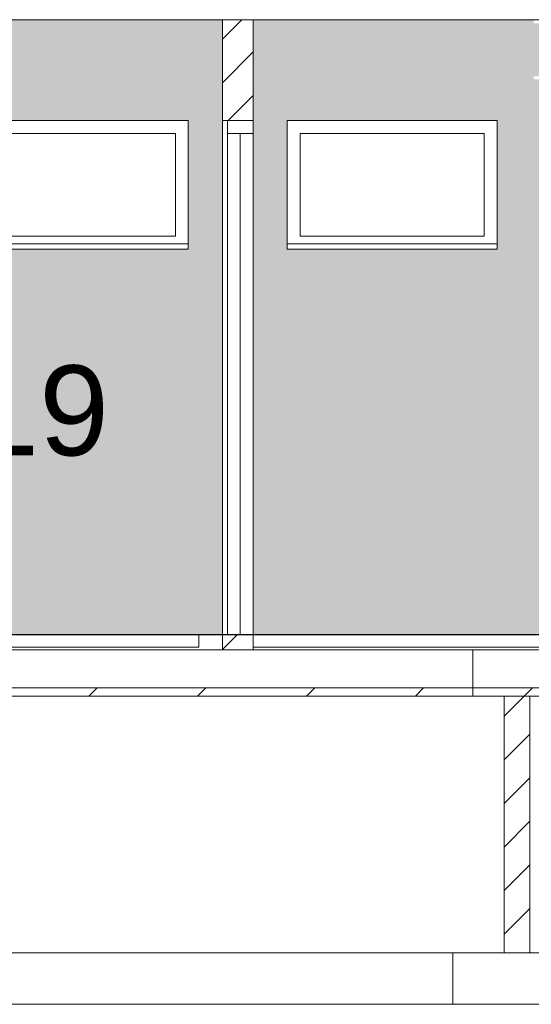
# Model space of a CAD drawing. Header units: millimetres. Extents: x 37681 to 219932, y -4585 to 8657.
# Tile 17 of 53: x 48792 to 50787, y -1440 to 2393. Entities that reach past the tile are written whole.
import ezdxf

# ---------------------------------------------------------------- set-up
doc = ezdxf.new("R2010")
doc.units = ezdxf.units.MM
doc.linetypes.add('ARC Level Line', pattern=[32, 6, -5, 16, -5])
for name, color, linetype, lineweight in [('A--A23__Vloeren', 8, 'Continuous', 15), ('A--A2__Ruwbouw', 8, 'Continuous', 15), ('A--AR9__AlgVoorz', 1, 'Continuous', 9), ('A--L$01A__Algemeen', 7, 'Continuous', 9), ('A--L21__Buitenwanden', 3, 'Continuous', 9), ('A--L22__Binnenwanden', 2, 'Continuous', 9), ('A--L23__Vloeren', 3, 'Continuous', 9), ('A--L3__Afbouw', 2, 'Continuous', 9), ('A--LR9__AlgVoorz', 7, 'Continuous', 9), ('A--TR9__AlgVoorz', 1, 'Continuous', 13), ('AutoCAD onderlegger RVB bg_dwg', 8, 'Continuous', 9), ('X-L21_C_buitenwanden', 10, 'Continuous', 30), ('X-L22_C_binnenwand', 250, 'Continuous', 15), ('X-L32_C_binnenwandopeningen', 3, 'Continuous', 9), ('X-L74_C_sanitair', 5, 'Continuous', 9)]:
    doc.layers.add(name, color=color, linetype=linetype, lineweight=lineweight)
doc.styles.add('Arial_1', font='arial.ttf', dxfattribs={"height": 350})
pattern_1 = [(45, (48887.76, 2980), (-212.132, 212.132), [])]
pattern_2 = [(45, (48887.76, 2980), (-84.853, 84.853), [])]

# ---------------------------------------------------------------- blocks, each defined once
blk = doc.blocks.new('AutoCAD onderlegger RVB bg_dwg_DVDVB_74_-S-_Toilet-1436063-A')
at = {"layer": 'X-L74_C_sanitair'}
for p, q in [((49992.2, 0), (49988, 0)), ((49990.4, 0), (49988.4, 0)), ((49995.4, 0), (49989.9, 0)), ((49992.4, 0), (50044.4, 0)), ((50032.4, 0), (49995.4, 0)), ((50006.3, 0), (49997, 0)), ((50004.1, 0), (49997, 0)), ((50031.1, 0), (50004.1, 0)), ((50006.4, 0), (50502.4, 0)), ((50143.6, 0), (50031.1, 0)), ((50043.8, 0), (50032.7, 0)), ((50043.4, 0), (50046.4, 0)), ((50071.8, 0), (50044.1, 0)), ((50073.4, 0), (50044.4, 0)), ((50061.4, 0), (50102.4, 0)), ((50093.5, 0), (50069.5, 0)), ((50076.4, 0), (50071.4, 0)), ((50169.3, 0), (50072.4, 0)), ((50121.7, 0), (50110.1, 0)), ((50143.6, 0), (50121.7, 0)), ((50153.7, 0), (50139.8, 0)), ((50364.9, 0), (50143.6, 0)), ((50153.4, 0), (50197.4, 0)), ((50357.4, 0), (50153.7, 0)), ((50339.7, 0), (50169.3, 0)), ((50219.4, 0), (50197.4, 0)), ((50289.4, 0), (50219.4, 0)), ((50311.4, 0), (50289.4, 0)), ((50355.4, 0), (50311.4, 0)), ((50436.6, 0), (50339.7, 0)), ((50370.9, 0), (50357.4, 0)), ((50387.2, 0), (50365.4, 0)), ((50477.5, 0), (50365.4, 0)), ((50398.8, 0), (50387.2, 0)), ((50397.4, 0), (50438.4, 0)), ((50429.5, 0), (50405.5, 0)), ((50505, 0), (50477.5, 0)), ((50512, 0), (50502.7, 0)), ((50512, 0), (50505, 0))]:
    blk.add_line(p, q, dxfattribs=at)
blk = doc.blocks.new('AutoCAD onderlegger RVB bg_dwg_DVDVB_74_-S-_Toilet-1436067-A')
at = {"layer": 'X-L74_C_sanitair'}
for p, q in [((48999.2, 0), (48995, 0)), ((48997.4, 0), (48995.4, 0)), ((49002.4, 0), (48996.9, 0)), ((48999.4, 0), (49051.4, 0)), ((49039.4, 0), (49002.4, 0)), ((49013.3, 0), (49004, 0)), ((49011.1, 0), (49004, 0)), ((49038.1, 0), (49011.1, 0)), ((49013.4, 0), (49509.4, 0)), ((49150.6, 0), (49038.1, 0)), ((49050.8, 0), (49039.7, 0)), ((49050.4, 0), (49053.4, 0)), ((49078.8, 0), (49051.1, 0)), ((49080.4, 0), (49051.4, 0)), ((49068.4, 0), (49109.4, 0)), ((49100.5, 0), (49076.5, 0)), ((49083.4, 0), (49078.4, 0)), ((49176.3, 0), (49079.4, 0)), ((49128.7, 0), (49117.1, 0)), ((49150.6, 0), (49128.7, 0)), ((49160.7, 0), (49146.8, 0)), ((49371.9, 0), (49150.6, 0)), ((49160.4, 0), (49204.4, 0)), ((49364.4, 0), (49160.7, 0)), ((49346.7, 0), (49176.3, 0)), ((49226.4, 0), (49204.4, 0)), ((49296.4, 0), (49226.4, 0)), ((49318.4, 0), (49296.4, 0)), ((49362.4, 0), (49318.4, 0)), ((49443.6, 0), (49346.7, 0)), ((49377.9, 0), (49364.4, 0)), ((49394.2, 0), (49372.4, 0)), ((49484.5, 0), (49372.4, 0)), ((49405.8, 0), (49394.2, 0)), ((49404.4, 0), (49445.4, 0)), ((49436.5, 0), (49412.5, 0)), ((49512, 0), (49484.5, 0)), ((49519, 0), (49509.7, 0)), ((49519, 0), (49512, 0))]:
    blk.add_line(p, q, dxfattribs=at)
blk = doc.blocks.new('AutoCAD onderlegger RVB bg_dwg_DVDVB_74_-S-_Urinoir-1436133-A')
at = {"layer": 'X-L74_C_sanitair'}
blk.add_line((49718.4, 0), (49668.4, 0), dxfattribs=at)
for points, weights in [([(49515.9, 0), (49515.9, 0), (49693.4, 0)], [1, 0.707106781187, 1]), ([(49612.8, 0), (49554.3, 0), (49553.8, 0)], [1, 0.708733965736, 0.99676371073]), ([(49553.8, 0), (49587, 0), (49689.9, 0)], [1, 0.817166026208, 0.992380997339]), ([(49825.9, 0), (49792.7, 0), (49689.9, 0)], [1, 0.817166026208, 0.992380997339]), ([(49693.4, 0), (49870.9, 0), (49870.9, 0)], [1, 0.707106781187, 1]), ([(49765.9, 0), (49825.4, 0), (49825.9, 0)], [1, 0.708733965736, 0.99676371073])]:
    blk.add_rational_spline(points, weights, degree=2, dxfattribs=at)
for points in [[(49870.9, 0), (49693.8, 0), (49515.9, 0)], [(49552.8, 0), (49553.3, 0), (49553.8, 0)], [(49553.8, 0), (49552.8, 0), (49552.8, 0)], [(49692.8, 0), (49652.8, 0), (49612.8, 0)], [(49686.8, 0), (49725.8, 0), (49764.8, 0)], [(49764.8, 0), (49765.4, 0), (49765.9, 0)], [(49824.8, 0), (49825.4, 0), (49825.9, 0)], [(49825.9, 0), (49825.4, 0), (49824.8, 0)]]:
    blk.add_open_spline(points, degree=2, dxfattribs=at)
blk = doc.blocks.new('AutoCAD onderlegger RVB bg_dwg_DVDVB_74_-S-_Urinoir-1436134-A')
at = {"layer": 'X-L74_C_sanitair'}
blk.add_line((50333.4, 0), (50283.4, 0), dxfattribs=at)
for points, weights in [([(50130.9, 0), (50130.9, 0), (50308.4, 0)], [1, 0.707106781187, 1]), ([(50227.8, 0), (50169.3, 0), (50168.8, 0)], [1, 0.708733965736, 0.99676371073]), ([(50168.8, 0), (50202, 0), (50304.9, 0)], [1, 0.817166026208, 0.992380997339]), ([(50440.9, 0), (50407.7, 0), (50304.9, 0)], [1, 0.817166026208, 0.992380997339]), ([(50308.4, 0), (50485.9, 0), (50485.9, 0)], [1, 0.707106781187, 1]), ([(50380.9, 0), (50440.4, 0), (50440.9, 0)], [1, 0.708733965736, 0.99676371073])]:
    blk.add_rational_spline(points, weights, degree=2, dxfattribs=at)
for points in [[(50485.9, 0), (50308.8, 0), (50130.9, 0)], [(50167.8, 0), (50168.3, 0), (50168.8, 0)], [(50168.8, 0), (50167.8, 0), (50167.8, 0)], [(50307.8, 0), (50267.8, 0), (50227.8, 0)], [(50301.8, 0), (50340.8, 0), (50379.8, 0)], [(50379.8, 0), (50380.4, 0), (50380.9, 0)], [(50439.8, 0), (50440.4, 0), (50440.9, 0)], [(50440.9, 0), (50440.4, 0), (50439.8, 0)]]:
    blk.add_open_spline(points, degree=2, dxfattribs=at)
blk = doc.blocks.new('AutoCAD onderlegger RVB bg_dwg_DVDVB_74_-S-_Urinoir-1436137-A')
at = {"layer": 'X-L74_C_sanitair'}
blk.add_line((49081.4, 0), (49031.4, 0), dxfattribs=at)
for points, weights in [([(48878.9, 0), (48878.9, 0), (49056.4, 0)], [1, 0.707106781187, 1]), ([(48975.8, 0), (48917.3, 0), (48916.8, 0)], [1, 0.708733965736, 0.99676371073]), ([(48916.8, 0), (48950, 0), (49052.9, 0)], [1, 0.817166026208, 0.992380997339]), ([(49188.9, 0), (49155.7, 0), (49052.9, 0)], [1, 0.817166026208, 0.992380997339]), ([(49056.4, 0), (49233.9, 0), (49233.9, 0)], [1, 0.707106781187, 1]), ([(49128.9, 0), (49188.4, 0), (49188.9, 0)], [1, 0.708733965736, 0.99676371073])]:
    blk.add_rational_spline(points, weights, degree=2, dxfattribs=at)
for points in [[(49233.9, 0), (49056.8, 0), (48878.9, 0)], [(48915.8, 0), (48916.3, 0), (48916.8, 0)], [(48916.8, 0), (48915.8, 0), (48915.8, 0)], [(49055.8, 0), (49015.8, 0), (48975.8, 0)], [(49049.8, 0), (49088.8, 0), (49127.8, 0)], [(49127.8, 0), (49128.4, 0), (49128.9, 0)], [(49187.8, 0), (49188.4, 0), (49188.9, 0)], [(49188.9, 0), (49188.4, 0), (49187.8, 0)]]:
    blk.add_open_spline(points, degree=2, dxfattribs=at)
blk = doc.blocks.new('AutoCAD onderlegger RVB bg_dwg_DVDVB_74_-S-_DoucheWaterpunt-1436139-A')
at = {"layer": 'X-L74_C_sanitair'}
for p, q in [((49150.4, 0), (49500.4, 0)), ((49201.4, 0), (49449.4, 0)), ((49201.4, 0), (49449.4, 0))]:
    blk.add_line(p, q, dxfattribs=at)
blk = doc.blocks.new('AutoCAD onderlegger RVB bg_dwg_DVDVB_74_-S-_DoucheWaterpunt-1436140-A')
at = {"layer": 'X-L74_C_sanitair'}
for p, q in [((49895.4, 0), (50245.4, 0)), ((49946.4, 0), (50194.4, 0)), ((49946.4, 0), (50194.4, 0))]:
    blk.add_line(p, q, dxfattribs=at)
blk = doc.blocks.new('AutoCAD onderlegger RVB bg_dwg_DVDVB_74_-S-_Wasbak-1436192-A')
at = {"layer": 'X-L74_C_sanitair'}
for p, q in [((49957.7, 0), (49800.9, 0)), ((49957.4, 0), (50115.4, 0)), ((50036.4, 0), (49991.4, 0)), ((49999.4, 0), (50007.4, 0)), ((50066.2, 0), (50006.2, 0)), ((50056.2, 0), (50018.2, 0)), ((50056.2, 0), (50018.2, 0)), ((50053.7, 0), (50020.5, 0)), ((50053.7, 0), (50020.5, 0)), ((50081.4, 0), (50036.4, 0)), ((50073.4, 0), (50065.4, 0)), ((50114.8, 0), (50271.6, 0))]:
    blk.add_line(p, q, dxfattribs=at)
for points in [[(49761.4, 0), (49766.1, 0), (49944.9, 0)], [(49943.9, 0), (49805.1, 0), (49801.2, 0)], [(50127.4, 0), (50306.4, 0), (50311.2, 0)], [(50271.3, 0), (50267.4, 0), (50128.6, 0)]]:
    blk.add_rational_spline(points, [1, 0.707108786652, 1], degree=2, dxfattribs=at)
for points in [[(50311.4, 0), (50036.4, 0), (49761.4, 0)], [(49945.4, 0), (49944.7, 0), (49943.9, 0)], [(49944.9, 0), (50036.4, 0), (50127.4, 0)], [(50127.4, 0), (50036.4, 0), (49945.4, 0)], [(50128.6, 0), (50128, 0), (50127.4, 0)], [(50311.2, 0), (50311.4, 0), (50311.4, 0)]]:
    blk.add_open_spline(points, degree=2, dxfattribs=at)
blk = doc.blocks.new('AutoCAD onderlegger RVB bg_dwg_DVDVB_74_-S-_Wasbak-1436195-A')
at = {"layer": 'X-L74_C_sanitair'}
for p, q in [((48938.7, 0), (48781.9, 0)), ((48938.4, 0), (49096.4, 0)), ((49017.4, 0), (48972.4, 0)), ((48980.4, 0), (48988.4, 0)), ((49047.2, 0), (48987.2, 0)), ((49037.2, 0), (48999.2, 0)), ((49037.2, 0), (48999.2, 0)), ((49034.7, 0), (49001.5, 0)), ((49034.7, 0), (49001.5, 0)), ((49062.4, 0), (49017.4, 0)), ((49054.4, 0), (49046.4, 0)), ((49095.8, 0), (49252.6, 0))]:
    blk.add_line(p, q, dxfattribs=at)
for points in [[(48742.4, 0), (48747.1, 0), (48925.9, 0)], [(48924.9, 0), (48786.1, 0), (48782.2, 0)], [(49108.4, 0), (49287.4, 0), (49292.2, 0)], [(49252.3, 0), (49248.4, 0), (49109.6, 0)]]:
    blk.add_rational_spline(points, [1, 0.707108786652, 1], degree=2, dxfattribs=at)
for points in [[(49292.4, 0), (49017.4, 0), (48742.4, 0)], [(48926.4, 0), (48925.7, 0), (48924.9, 0)], [(48925.9, 0), (49017.4, 0), (49108.4, 0)], [(49108.4, 0), (49017.4, 0), (48926.4, 0)], [(49109.6, 0), (49109, 0), (49108.4, 0)], [(49292.2, 0), (49292.4, 0), (49292.4, 0)]]:
    blk.add_open_spline(points, degree=2, dxfattribs=at)
blk = doc.blocks.new('AutoCAD onderlegger RVB bg_dwg_DVDVB_74_-S-_Aanrecht-1436267-A')
at = {"layer": 'X-L74_C_sanitair'}
for p, q in [((48614.4, 0), (50434.4, 0)), ((50434.4, 0), (48614.4, 0))]:
    blk.add_line(p, q, dxfattribs=at)
blk = doc.blocks.new('AutoCAD onderlegger RVB bg_dwg_DVDVB_74_-S-_Spoelbak-1436274-A')
at = {"layer": 'X-L74_C_sanitair'}
for p, q in [((44926.5, 0), (44376.5, 0)), ((44891.5, 0), (44411.5, 0))]:
    blk.add_line(p, q, dxfattribs=at)
blk = doc.blocks.new('AutoCAD onderlegger RVB bg_dwg_DVDVB_32_-S-_Deur-1436361-A')
at = {"layer": 'X-L32_C_binnenwandopeningen'}
for p, q in [((49370.4, 0), (49550.4, 0)), ((49550.4, 0), (49370.4, 0)), ((49370.4, 0), (49550.4, 0)), ((49370.4, 0), (49550.4, 0))]:
    blk.add_line(p, q, dxfattribs=at)
blk = doc.blocks.new('AutoCAD onderlegger RVB bg_dwg_DVDVB_32_-S-_Deur-1436364-A')
at = {"layer": 'X-L32_C_binnenwandopeningen'}
for p, q in [((50742.4, 0), (49842.4, 0)), ((49842.4, 0), (50742.4, 0)), ((50742.4, 0), (49842.4, 0))]:
    blk.add_line(p, q, dxfattribs=at)
blk = doc.blocks.new('AutoCAD onderlegger RVB bg_dwg_DVDVB_32_-S-_Deur-1436368-A')
at = {"layer": 'X-L32_C_binnenwandopeningen'}
for p, q in [((48842.4, 0), (49742.4, 0)), ((49742.4, 0), (48842.4, 0)), ((48842.4, 0), (49742.4, 0))]:
    blk.add_line(p, q, dxfattribs=at)
blk = doc.blocks.new('AutoCAD onderlegger RVB bg_dwg_DVDVB_32_-S-_DraairichtingEnkel-1436553-A')
at = {"layer": 'X-L32_C_binnenwandopeningen'}
for p, q in [((50357.7, 0), (49460.4, 0)), ((49491.4, 0), (49582.4, 0))]:
    blk.add_line(p, q, dxfattribs=at)
blk = doc.blocks.new('AutoCAD onderlegger RVB bg_dwg_DVDVB_32_-S-_DraairichtingEnkel-1436557-A')
at = {"layer": 'X-L32_C_binnenwandopeningen'}
for p, q in [((48560.5, 0), (49460.4, 0)), ((49460.4, 0), (48560.5, 0))]:
    blk.add_line(p, q, dxfattribs=at)
blk = doc.blocks.new('AutoCAD onderlegger RVB bg_dwg_DVDVB_32_-S-_DraairichtingEnkel-1436559-A')
at = {"layer": 'X-L32_C_binnenwandopeningen'}
blk.add_line((49842.4, 0), (50742.4, 0), dxfattribs=at)
blk = doc.blocks.new('AutoCAD onderlegger RVB bg_dwg_DVDVB_32_-S-_DraairichtingEnkel-1436560-A')
at = {"layer": 'X-L32_C_binnenwandopeningen'}
blk.add_line((49742.4, 0), (48842.4, 0), dxfattribs=at)
blk = doc.blocks.new('AutoCAD onderlegger RVB bg_dwg_DVDVB_32_-S-_DraairichtingEnkel-1436607-A')
at = {"layer": 'X-L32_C_binnenwandopeningen'}
for p, q in [((49035.4, 0), (48135.4, 0)), ((48135.4, 0), (49035.4, 0))]:
    blk.add_line(p, q, dxfattribs=at)
blk = doc.blocks.new('AutoCAD onderlegger RVB bg_dwg_DVDVB_32_-S-_Raam-1436865-A')
at = {"layer": 'X-L32_C_binnenwandopeningen', "color": 1}
blk.add_line((49550.4, 0), (49370.4, 0), dxfattribs=at)
blk.add_line((49550.4, 0), (49370.4, 0), dxfattribs=at)
at = {"layer": 'X-L32_C_binnenwandopeningen'}
for p, q in [((49370.4, 0), (49550.4, 0)), ((49550.4, 0), (49370.4, 0))]:
    blk.add_line(p, q, dxfattribs=at)
blk = doc.blocks.new('AutoCAD onderlegger RVB bg_dwg_DVDVB_32_-S-_Deur-1437053-A')
at = {"layer": 'X-L32_C_binnenwandopeningen'}
for p, q in [((49370.4, 0), (49550.4, 0)), ((49370.4, 0), (49550.4, 0)), ((49550.4, 0), (49491.4, 0)), ((49491.4, 0), (49550.4, 0))]:
    blk.add_line(p, q, dxfattribs=at)
blk = doc.blocks.new('AutoCAD onderlegger RVB bg_dwg-1435877-A')
at = {"layer": 'X-L21_C_buitenwanden'}
blk.add_line((47054.4, 0), (53734.4, 0), dxfattribs=at)
at = {"layer": 'X-L22_C_binnenwand'}
for p, q in [((44170.4, 0), (50742.4, 0)), ((52980.4, 0), (44170.4, 0)), ((50742.4, 0), (44170.4, 0)), ((53464.4, 0), (46739.4, 0)), ((46739.4, 0), (53464.4, 0)), ((53464.4, 0), (46739.4, 0)), ((46739.4, 0), (53464.4, 0)), ((46739.4, 0), (53464.4, 0)), ((46739.4, 0), (53464.4, 0)), ((46739.4, 0), (53464.4, 0)), ((53464.4, 0), (46739.4, 0)), ((53464.4, 0), (46739.4, 0)), ((53464.4, 0), (46739.4, 0)), ((59453.2, 0), (46800.4, 0)), ((46800.4, 0), (53734.4, 0)), ((47842.4, 0), (50742.4, 0)), ((48030.4, 0), (49400.4, 0)), ((49400.4, 0), (48030.4, 0)), ((48130.4, 0), (49400.4, 0)), ((48239.4, 0), (52980.4, 0)), ((52980.4, 0), (48239.4, 0)), ((52980.4, 0), (48240.4, 0)), ((48240.4, 0), (51240.4, 0)), ((51240.4, 0), (48240.4, 0)), ((48240.4, 0), (52980.4, 0)), ((48614.4, 0), (53464.4, 0)), ((53464.4, 0), (48614.4, 0)), ((48614.4, 0), (53464.4, 0)), ((53464.4, 0), (48614.4, 0)), ((53464.4, 0), (48614.4, 0)), ((53464.4, 0), (48614.4, 0)), ((53464.4, 0), (48614.4, 0)), ((48614.4, 0), (53464.4, 0)), ((48614.4, 0), (53464.4, 0)), ((48614.4, 0), (53464.4, 0)), ((48842.4, 0), (49742.4, 0)), ((49742.4, 0), (48842.4, 0)), ((49582.4, 0), (49520.4, 0)), ((49520.4, 0), (53080.4, 0)), ((49842.4, 0), (50742.4, 0)), ((50742.4, 0), (49842.4, 0)), ((50742.4, 0), (52980.4, 0))]:
    blk.add_line(p, q, dxfattribs=at)
for name, p in [('AutoCAD onderlegger RVB bg_dwg_DVDVB_32_-S-_DraairichtingEnkel-1436607-A', (0, 0)), ('AutoCAD onderlegger RVB bg_dwg_DVDVB_32_-S-_DraairichtingEnkel-1436557-A', (0, 0)), ('AutoCAD onderlegger RVB bg_dwg_DVDVB_74_-S-_Aanrecht-1436267-A', (0, 0)), ('AutoCAD onderlegger RVB bg_dwg_DVDVB_74_-S-_Wasbak-1436195-A', (0, 0)), ('AutoCAD onderlegger RVB bg_dwg_DVDVB_32_-S-_Deur-1436368-A', (0, 0)), ('AutoCAD onderlegger RVB bg_dwg_DVDVB_32_-S-_DraairichtingEnkel-1436560-A', (0, 0)), ('AutoCAD onderlegger RVB bg_dwg_DVDVB_74_-S-_Urinoir-1436137-A', (0, 0)), ('AutoCAD onderlegger RVB bg_dwg_DVDVB_74_-S-_Toilet-1436067-A', (0, 0)), ('AutoCAD onderlegger RVB bg_dwg_DVDVB_74_-S-_DoucheWaterpunt-1436139-A', (0, 0)), ('AutoCAD onderlegger RVB bg_dwg_DVDVB_74_-S-_Spoelbak-1436274-A', (4873, 0)), ('AutoCAD onderlegger RVB bg_dwg_DVDVB_32_-S-_Deur-1436361-A', (0, 0)), ('AutoCAD onderlegger RVB bg_dwg_DVDVB_32_-S-_Raam-1436865-A', (0, 0)), ('AutoCAD onderlegger RVB bg_dwg_DVDVB_32_-S-_Deur-1437053-A', (0, 0)), ('AutoCAD onderlegger RVB bg_dwg_DVDVB_32_-S-_DraairichtingEnkel-1436553-A', (0, 0)), ('AutoCAD onderlegger RVB bg_dwg_DVDVB_74_-S-_Urinoir-1436133-A', (0, 0)), ('AutoCAD onderlegger RVB bg_dwg_DVDVB_74_-S-_Wasbak-1436192-A', (0, 0)), ('AutoCAD onderlegger RVB bg_dwg_DVDVB_32_-S-_Deur-1436364-A', (0, 0)), ('AutoCAD onderlegger RVB bg_dwg_DVDVB_32_-S-_DraairichtingEnkel-1436559-A', (0, 0)), ('AutoCAD onderlegger RVB bg_dwg_DVDVB_74_-S-_DoucheWaterpunt-1436140-A', (0, 0)), ('AutoCAD onderlegger RVB bg_dwg_DVDVB_74_-S-_Toilet-1436063-A', (0, 0)), ('AutoCAD onderlegger RVB bg_dwg_DVDVB_74_-S-_Urinoir-1436134-A', (0, 0))]:
    blk.add_blockref(name, p)
blk = doc.blocks.new('32_DO_WB_vo deur enkel2 - vo 2-2241144-A')
at = {"layer": 'A--L3__Afbouw'}
for p, q in [((49602.4, 2000), (49602.4, 1950)), ((49702.4, 2000), (49602.4, 2000)), ((49702.4, 1950), (49702.4, 2000)), ((49602.4, 1950), (49702.4, 1950)), ((49602.4, 0), (49602.4, 1950)), ((49702.4, 1950), (49652.4, 1950)), ((49652.4, 1950), (49652.4, 0)), ((49702.4, 0), (49702.4, 1950)), ((49652.4, 0), (49702.4, 0))]:
    blk.add_line(p, q, dxfattribs=at)
blk = doc.blocks.new('31_WI_WB_fixed glass - Ontwerpraam-2421921-A')
at = {"layer": 'A--L3__Afbouw'}
for p, q in [((49885.5, 1550), (49885.5, 1950)), ((49885.5, 1950), (50603.2, 1950)), ((50603.2, 1550), (50603.2, 1950)), ((50603.2, 1550), (49885.5, 1550)), ((49835.5, 1500), (49835.5, 1520)), ((50653.2, 1520), (49835.5, 1520)), ((49835.5, 1500), (50653.2, 1500)), ((50653.2, 1520), (50653.2, 1500))]:
    blk.add_line(p, q, dxfattribs=at)
blk = doc.blocks.new('31_WI_WB_fixed glass - Ontwerpraam-2421983-A')
at = {"layer": 'A--L3__Afbouw'}
for p, q in [((48681.7, 1950), (48681.7, 1550)), ((48681.7, 1950), (49399.4, 1950)), ((49399.4, 1950), (49399.4, 1550)), ((49399.4, 1550), (48681.7, 1550)), ((48631.7, 1500), (48631.7, 1520)), ((49449.4, 1520), (48631.7, 1520)), ((48631.7, 1500), (49449.4, 1500)), ((49449.4, 1520), (49449.4, 1500))]:
    blk.add_line(p, q, dxfattribs=at)

msp = doc.modelspace()

# ---------------------------------------------------------------- hatches: boundary and pattern name
at = {"layer": 'A--A23__Vloeren', "lineweight": 9}
h = msp.add_hatch(dxfattribs=at)
h.set_pattern_fill('FP_1', color=256, style=0, pattern_type=2)
h.set_pattern_definition(pattern_1)
h.paths.add_polyline_path([(50558.4, -240), (50558.4, -208), (48226.4, -208), (48226.4, -240)])
h = msp.add_hatch(dxfattribs=at)
h.set_pattern_fill('FP_1', color=256, style=0, pattern_type=2)
h.set_pattern_definition(pattern_1)
h.paths.add_polyline_path([(50873.3, -240), (52890.4, -240), (52890.4, -208), (50558.4, -208), (50558.4, -240), (50780.4, -240)])
at = {"layer": 'A--A2__Ruwbouw', "lineweight": 9}
h = msp.add_hatch(dxfattribs=at)
h.set_pattern_fill('FP_3', color=256, angle=225, style=0, pattern_type=2)
h.set_pattern_definition(pattern_2)
h.paths.add_polyline_path([(49702.4, -60), (49702.4, 0), (49582.4, 0), (49582.4, -60), (49652.4, -60)])
h.paths.add_polyline_path([(49602.4, 2100), (49702.4, 2100), (49702.4, 2393), (49582.4, 2393), (49582.4, 2100)])
h = msp.add_hatch(dxfattribs=at)
h.set_pattern_fill('FP_3', color=256, angle=225, style=0, pattern_type=2)
h.set_pattern_definition(pattern_2)
h.paths.add_polyline_path([(49702.4, 2000), (49702.4, 2100), (49582.4, 2100), (49582.4, 2000), (49602.4, 2000)])
h = msp.add_hatch(dxfattribs=at)
h.set_pattern_fill('FP_3', color=256, angle=225, style=0, pattern_type=2)
h.set_pattern_definition([(45, (48887.76, 2980), (-84.8528, 84.8528), [])])
h.paths.add_polyline_path([(50780.4, -1240), (50780.4, -240), (50680.4, -240), (50680.4, -1240)])
at = {"layer": 'A--AR9__AlgVoorz'}
h = msp.add_hatch(color=7, dxfattribs=at)
h.paths.add_polyline_path([(49491.4, 0), (49582.4, 0), (49582.4, 2393), (48221.4, 2393), (48221.4, 0), (48226.4, 0)])
h.paths.add_polyline_path([(48631.7, 1500), (48631.7, 2000), (49449.4, 2000), (49449.4, 1500), (48728.3, 1500)])
h = msp.add_hatch(color=7, dxfattribs=at)
h.paths.add_polyline_path([(49702.4, 0), (53191.4, 0), (53191.4, 2300), (55091.4, 2300), (55091.4, 2393), (49702.4, 2393), (49702.4, 159.4)])
h.paths.add_polyline_path([(53050.8, 1500), (51250.8, 1500), (51250.8, 2000), (53050.8, 2000), (53050.8, 1520)])
h.paths.add_polyline_path([(49835.5, 1500), (49835.5, 2000), (50653.2, 2000), (50653.2, 1500)])
h.paths.add_polyline_path([(51036, 2161), (50796, 2161), (50796, 2173), (50912.2, 2173.8), (50912.2, 2379), (50796, 2379), (50796, 2391), (51036, 2391), (51036, 2379), (50919.7, 2379), (50919.7, 2173), (51036, 2173)])
h.paths.add_polyline_path([(53167, 2161), (52931.4, 2161), (52931.4, 2173), (53047.7, 2173.8), (53047.7, 2379), (52931.4, 2379), (52931.4, 2391), (53171.4, 2391), (53171.4, 2379), (53055.2, 2379), (53055.2, 2173), (53171.4, 2173), (53171.4, 2161)])

# ---------------------------------------------------------------- linework, layer by layer
at = {"layer": 'A--L$01A__Algemeen', "linetype": 'ARC Level Line', "lineweight": 13}
msp.add_line((39735.9, 0), (62011, 0), dxfattribs=at)
at = {"layer": 'A--L21__Buitenwanden'}
for p, q in [((48631.7, 2000), (49449.4, 2000)), ((49449.4, 2000), (49449.4, 1520)), ((49835.5, 2000), (50653.2, 2000)), ((49835.5, 1520), (49835.5, 2000)), ((50653.2, 2000), (50653.2, 1520))]:
    msp.add_line(p, q, dxfattribs=at)
at = {"layer": 'A--L22__Binnenwanden', "lineweight": 15}
for p, q in [((49582.4, 2393), (49582.4, 2000)), ((49702.4, 2393), (49582.4, 2393)), ((49702.4, 2000), (49702.4, 2393)), ((49582.4, 2000), (49702.4, 2000)), ((49702.4, 0), (49582.4, 0)), ((49582.4, 0), (49582.4, -60)), ((49702.4, -60), (49702.4, -50)), ((50680.4, -240), (50680.4, -1240)), ((50780.4, -1240), (50780.4, -240)), ((50480.4, -1240), (50480.4, -1440)), ((50980.4, -1240), (50480.4, -1240)), ((50480.4, -1440), (50980.4, -1440))]:
    msp.add_line(p, q, dxfattribs=at)
at = {"layer": 'A--L22__Binnenwanden'}
for p, q in [((49582.4, 0), (49582.4, 2000)), ((50480.4, -1240), (48435.4, -1240)), ((48435.4, -1440), (50480.4, -1440))]:
    msp.add_line(p, q, dxfattribs=at)
at = {"layer": 'A--L23__Vloeren', "lineweight": 15}
for p, q in [((48221.4, 2393), (49582.4, 2393)), ((49702.4, 2393), (55091.4, 2393)), ((49491.4, 0), (48221.4, 0)), ((49491.4, -50), (49491.4, 0)), ((55091.4, 0), (49702.4, 0)), ((49702.4, 0), (49702.4, -50)), ((55221.4, -60), (44156.4, -60)), ((48221.4, -50), (49491.4, -50)), ((49702.4, -50), (55091.4, -50)), ((50558.4, -240), (50558.4, -60)), ((55221.4, -208), (44156.4, -208)), ((44261.4, -240), (55221.4, -240))]:
    msp.add_line(p, q, dxfattribs=at)
at = {"layer": 'A--LR9__AlgVoorz', "flags": 128}
for points in [[(44261.4, 0), (45311.4, 0), (48121.4, 0), (49582.4, 0), (48121.4, 0), (44261.4, 0)], [(49582.4, 0), (48221.4, 0)], [(49702.4, 0), (53121.4, 0), (53274.5, 0), (55066.4, 0), (55219.4, 0), (59131.4, 0), (55091.4, 0), (49702.4, 0)]]:
    msp.add_lwpolyline(points, close=True, dxfattribs=at)

# ---------------------------------------------------------------- block references
at = {"layer": 'A--L3__Afbouw'}
for name in ['32_DO_WB_vo deur enkel2 - vo 2-2241144-A', '31_WI_WB_fixed glass - Ontwerpraam-2421983-A', '31_WI_WB_fixed glass - Ontwerpraam-2421921-A']:
    msp.add_blockref(name, (0, 0), dxfattribs=at)
at = {"layer": 'AutoCAD onderlegger RVB bg_dwg', "color": 30}
msp.add_blockref('AutoCAD onderlegger RVB bg_dwg-1435877-A', (0, 0), dxfattribs=at)

# ---------------------------------------------------------------- texts
at = {"layer": 'A--TR9__AlgVoorz', "insert": (48596.7, 1047), "char_height": 350, "width": 673.417, "attachment_point": 1, "style": 'Arial_1'}
msp.add_mtext('19', dxfattribs=at)

doc.saveas('drawing.dxf')
